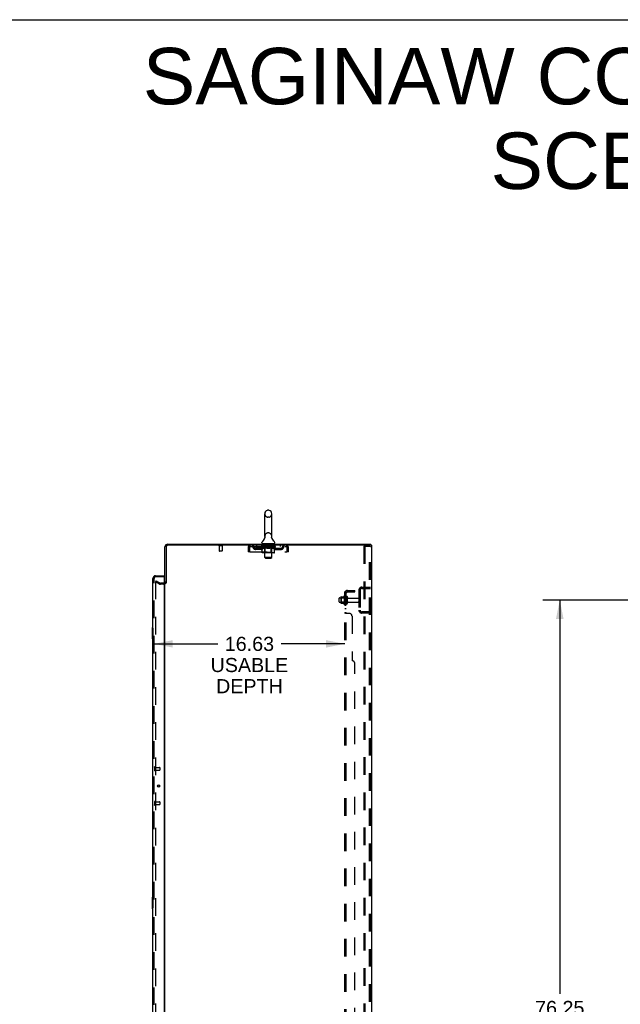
# Model space of a CAD drawing. Header units: inches. Extents: x 0 to 278, y 0 to 180.
# Tile 73 of 76: x 141 to 193, y 94 to 180. Entities that reach past the tile are written whole.
import ezdxf

# ---------------------------------------------------------------- set-up
doc = ezdxf.new("R2010")
doc.units = ezdxf.units.IN
doc.header["$LTSCALE"] = 15.310625
doc.header["$MEASUREMENT"] = 0
doc.linetypes.add('HIDDEN', pattern=[0.2, 0.1, -0.1])
doc.layers.get('0').update_dxf_attribs({"linetype": 'CONTINUOUS'})
for name, color, linetype in [('DEFAULT_2', 8, 'HIDDEN'), ('DIMENSIONS', 7, 'CONTINUOUS'), ('LEFTHAND_DOOR_ASSEMBLY', 7, 'CONTINUOUS'), ('RIGHTHAND_DOOR_ASSEMBLY', 7, 'CONTINUOUS'), ('SUBPANEL', 7, 'CONTINUOUS')]:
    doc.layers.add(name, color=color, linetype=linetype)
doc.styles.get("Standard").update_dxf_attribs({"font": 'arial.ttf'})
doc.dimstyles.new('DIMSTYLE_1', dxfattribs={"dimtxt": 1.228125, "dimasz": 1.6375, "dimexe": 0.09, "dimexo": 0.07, "dimgap": 0.0375, "dimtad": 0, "dimtih": 1, "dimtoh": 1, "dimzin": 4, "dimdsep": 46, "dimtxsty": 'Standard', "dimblk": '_FILLED', "dimblk1": '_FILLED', "dimblk2": '_FILLED', "dimcen": 0.09, "dimadec": 3, "dimazin": 1, "dimtfac": 1, "dimtdec": 3, "dimtofl": 0, "dimtmove": 0, "dimatfit": 3, "dimldrblk": '_FILLED', "dimfxl": 0, "dimtolj": 1, "dimtzin": 4, "dimarcsym": 0})

# ---------------------------------------------------------------- blocks, each defined once
blk = doc.blocks.new('_FILLED')
at = {"color": 0, "linetype": 'ByBlock'}
blk.add_solid([(0, 0), (-1, 0.2), (-1, -0.2)], dxfattribs=at)
blk = doc.blocks.new('*D2')
at = {"layer": 'DIMENSIONS', "color": 2, "linetype": 'Continuous'}
for p, q in [((152.718, 125.77), (158.27, 125.77)), ((169.343, 125.77), (163.79, 125.77))]:
    blk.add_line(p, q, dxfattribs=at)
at = {"layer": 'DIMENSIONS', "color": 2, "linetype": 'Continuous', "xscale": 1.6375, "yscale": 1.6375, "zscale": 1.6375, "rotation": 180}
blk.add_blockref('_FILLED', (152.718, 125.77), dxfattribs=at)
at = {"layer": 'DIMENSIONS', "color": 2, "linetype": 'Continuous', "xscale": 1.6375, "yscale": 1.6375, "zscale": 1.6375}
blk.add_blockref('_FILLED', (169.343, 125.77), dxfattribs=at)
at = {"layer": 'DIMENSIONS', "color": 2, "linetype": 'Continuous', "insert": (161.03, 126.384), "char_height": 1.2281, "width": 6.75697, "attachment_point": 2, "line_spacing_factor": 0.9}
blk.add_mtext('16.63\\PUSABLE\\PDEPTH', dxfattribs=at)
blk = doc.blocks.new('*D4')
at = {"layer": 'DIMENSIONS', "color": 2, "linetype": 'Continuous'}
for p, q in [((197.948, 129.58), (186.595, 129.58)), ((188.069, 129.58), (188.069, 95.292)), ((188.069, 53.33), (188.069, 92.836)), ((197.948, 53.33), (186.595, 53.33))]:
    blk.add_line(p, q, dxfattribs=at)
at = {"layer": 'DIMENSIONS', "color": 2, "linetype": 'Continuous', "xscale": 1.6375, "yscale": 1.6375, "zscale": 1.6375}
for p, rotation in [((188.069, 129.58), 90), ((188.069, 53.33), 270)]:
    blk.add_blockref('_FILLED', p, dxfattribs=dict(at, rotation=rotation))
at = {"layer": 'DIMENSIONS', "color": 2, "linetype": 'Continuous', "insert": (188.069, 94.678), "char_height": 1.2281, "width": 4.29159, "attachment_point": 2, "line_spacing_factor": 0.9}
blk.add_mtext('76.25', dxfattribs=at)

msp = doc.modelspace()

# ---------------------------------------------------------------- linework, layer by layer
at = {"color": 7, "linetype": 'Continuous'}
for p, q in [((0, 180.125), (278.375, 180.125)), ((162.715, 137.401), (162.628, 137.401)), ((162.366, 135.126), (162.366, 137.101)), ((162.978, 135.126), (162.978, 137.101)), ((162.372, 134.983), (162.37, 134.978)), ((162.966, 135.037), (162.967, 135.042)), ((162.966, 135.032), (162.966, 135.037)), ((162.966, 135.027), (162.966, 135.032)), ((162.966, 135.022), (162.966, 135.027)), ((162.966, 135.017), (162.966, 135.022)), ((162.966, 135.012), (162.966, 135.017)), ((162.967, 135.007), (162.966, 135.012)), ((162.967, 135.042), (162.968, 135.047)), ((162.967, 135.002), (162.967, 135.007)), ((162.968, 134.997), (162.967, 135.002)), ((162.968, 135.047), (162.969, 135.052)), ((162.969, 134.993), (162.968, 134.997)), ((162.969, 135.052), (162.969, 135.056)), ((162.97, 134.989), (162.969, 134.993)), ((162.109, 134.554), (162.109, 134.594)), ((162.172, 134.485), (162.172, 134.455)), ((163.172, 134.485), (162.172, 134.485)), ((163.172, 134.485), (163.172, 134.455)), ((163.234, 134.554), (163.234, 134.594)), ((171.615, 134.351), (171.582, 134.351)), ((171.62, 134.351), (171.62, 134.455)), ((153.776, 131.059), (153.672, 131.059))]:
    msp.add_line(p, q, dxfattribs=at)
at = {"color": 3, "linetype": 'Continuous'}
for p, q in [((153.672, 131.059), (153.672, 134.209)), ((153.776, 134.209), (153.776, 131.048)), ((153.918, 134.455), (171.62, 134.455)), ((171.582, 134.351), (153.918, 134.351)), ((171.672, 134.351), (171.615, 134.351)), ((171.672, 134.351), (171.672, 48.559)), ((153.672, 51.903), (153.672, 131.007))]:
    msp.add_line(p, q, dxfattribs=at)
at = {"color": 7, "linetype": 'Continuous'}
msp.add_lwpolyline([(162.374, 135.056), (162.375, 135.052), (162.375, 135.047), (162.376, 135.042), (162.377, 135.037), (162.377, 135.032), (162.377, 135.027), (162.377, 135.022), (162.377, 135.017), (162.377, 135.012), (162.377, 135.007), (162.376, 135.002), (162.375, 134.997), (162.374, 134.993), (162.373, 134.988), (162.372, 134.983)], dxfattribs=at)
for centre, radius, start, end in [((162.672, 137.101), 0.306, 105.63034, 180), ((162.628, 137.257), 0.144, 90, 105.63034), ((162.715, 137.257), 0.144, 74.36966, 90), ((162.672, 137.101), 0.306, 0, 74.36966), ((162.253, 134.594), 0.144, 124.66237, 180), ((161.874, 135.142), 0.523, 304.66237, 347.23895), ((162.672, 135.126), 0.306, 180, 193.20532), ((163.47, 135.142), 0.523, 192.7611, 235.33763), ((162.672, 135.126), 0.306, 346.79468, 360), ((163.09, 134.594), 0.144, 360, 55.33763), ((162.178, 134.554), 0.069, 180, 265), ((163.165, 134.554), 0.069, 275, 360)]:
    msp.add_arc(centre, radius, start, end, dxfattribs=at)
at = {"color": 3, "linetype": 'Continuous'}
for centre, radius, start, end in [((153.918, 134.209), 0.246, 90, 180), ((153.918, 134.209), 0.142, 90, 180), ((153.529, 131.202), 0.142, 296.48128, 360)]:
    msp.add_arc(centre, radius, start, end, dxfattribs=at)
at = {"layer": 'DEFAULT_2', "color": 8, "linetype": 'HIDDEN'}
for p, q in [((162.715, 136.801), (162.628, 136.801)), ((162.715, 135.426), (162.628, 135.426)), ((158.668, 134.308), (158.384, 134.308)), ((158.402, 134.308), (158.402, 133.861)), ((158.64, 133.851), (158.412, 133.851)), ((158.65, 134.308), (158.65, 133.861)), ((160.922, 134.184), (160.922, 133.789)), ((160.922, 134.184), (161.026, 134.184)), ((161.026, 133.789), (160.922, 133.789)), ((161.026, 134.184), (161.026, 133.789)), ((161.056, 133.789), (161.056, 134.184)), ((161.056, 133.789), (164.288, 133.789)), ((161.089, 134.247), (161.089, 134.351)), ((161.089, 134.247), (164.255, 134.247)), ((161.557, 133.996), (161.557, 134.1)), ((162.04, 134.1), (161.557, 134.1)), ((162.04, 133.996), (161.557, 133.996)), ((161.64, 134.351), (161.64, 134.247)), ((161.807, 133.996), (161.807, 134.1)), ((162.038, 134.201), (162.038, 134.241)), ((162.038, 134.241), (162.345, 134.241)), ((162.135, 134.133), (162.038, 134.201)), ((163.305, 134.201), (162.038, 134.201)), ((162.039, 134.241), (162.039, 134.245)), ((162.16, 134.244), (162.039, 134.245)), ((162.048, 134.241), (162.048, 134.247)), ((162.057, 134.238), (162.057, 134.241)), ((162.057, 134.238), (163.287, 134.238)), ((162.065, 134.238), (162.065, 134.241)), ((162.066, 134.238), (162.066, 134.241)), ((162.076, 134.241), (162.076, 134.247)), ((162.093, 134.238), (162.093, 134.241)), ((162.095, 134.238), (162.095, 134.241)), ((162.123, 134.241), (162.123, 134.247)), ((162.135, 133.726), (162.135, 134.133)), ((162.135, 134.133), (162.15, 134.123)), ((162.138, 134.238), (162.138, 134.241)), ((162.14, 134.238), (162.14, 134.241)), ((162.165, 134.114), (162.15, 134.123)), ((162.16, 134.241), (162.16, 134.244)), ((162.179, 134.106), (162.165, 134.114)), ((162.194, 134.099), (162.179, 134.106)), ((162.186, 134.241), (162.186, 134.247)), ((162.188, 134.238), (162.188, 134.241)), ((162.189, 134.238), (162.189, 134.241)), ((162.192, 134.238), (162.192, 134.241)), ((162.208, 134.094), (162.194, 134.099)), ((162.199, 134.238), (162.199, 134.241)), ((162.199, 134.238), (162.199, 134.241)), ((162.202, 134.238), (162.202, 134.241)), ((162.206, 134.238), (162.206, 134.242)), ((162.222, 134.089), (162.208, 134.094)), ((162.21, 134.238), (162.21, 134.241)), ((162.316, 134.089), (162.222, 134.089)), ((162.224, 134.238), (162.224, 134.241)), ((162.234, 134.247), (162.234, 134.351)), ((162.242, 134.238), (162.242, 134.241)), ((162.243, 134.238), (162.243, 134.243)), ((162.263, 134.238), (162.263, 134.241)), ((162.264, 134.241), (162.264, 134.247)), ((162.274, 134.238), (162.274, 134.241)), ((162.278, 134.238), (162.278, 134.241)), ((162.288, 134.238), (162.288, 134.241)), ((162.299, 134.238), (162.299, 134.245)), ((162.314, 134.238), (162.314, 134.241)), ((162.316, 134.089), (162.33, 134.094)), ((162.317, 134.238), (162.317, 134.241)), ((162.345, 134.099), (162.33, 134.094)), ((162.359, 134.106), (162.344, 134.099)), ((162.345, 134.238), (162.345, 134.241)), ((162.412, 134.241), (162.35, 134.241)), ((162.352, 134.485), (162.352, 134.455)), ((162.355, 134.241), (162.355, 134.247)), ((162.359, 133.729), (162.359, 134.198)), ((162.373, 134.114), (162.359, 134.106)), ((162.362, 134.238), (162.362, 134.241)), ((162.366, 134.238), (162.366, 134.241)), ((162.372, 133.304), (162.372, 134.455)), ((162.372, 134.238), (162.372, 134.246)), ((162.388, 134.123), (162.373, 134.114)), ((162.377, 134.238), (162.377, 134.241)), ((162.387, 134.238), (162.387, 134.241)), ((162.403, 134.133), (162.388, 134.123)), ((162.403, 133.726), (162.403, 134.133)), ((162.403, 134.133), (162.432, 134.123)), ((162.412, 134.238), (162.412, 134.241)), ((162.487, 134.241), (162.427, 134.241)), ((162.461, 134.114), (162.432, 134.123)), ((162.448, 134.238), (162.448, 134.241)), ((162.455, 134.241), (162.455, 134.247)), ((162.459, 134.238), (162.459, 134.241)), ((162.489, 134.106), (162.46, 134.114)), ((162.461, 134.238), (162.461, 134.247)), ((162.464, 134.238), (162.464, 134.241)), ((162.471, 134.238), (162.471, 134.241)), ((162.487, 134.238), (162.487, 134.241)), ((162.517, 134.099), (162.489, 134.106)), ((162.567, 134.241), (162.513, 134.241)), ((162.545, 134.094), (162.517, 134.1)), ((162.526, 134.238), (162.526, 134.241)), ((162.573, 134.089), (162.545, 134.094)), ((162.557, 134.241), (162.672, 134.247)), ((162.562, 134.241), (162.562, 134.247)), ((162.562, 134.241), (162.562, 134.247)), ((162.562, 134.247), (162.562, 134.247)), ((162.562, 134.238), (162.562, 134.241)), ((162.566, 134.238), (162.566, 134.241)), ((162.567, 134.475), (162.567, 134.395)), ((162.567, 134.238), (162.567, 134.241)), ((162.567, 134.238), (162.567, 134.241)), ((162.771, 134.089), (162.573, 134.089)), ((162.767, 134.385), (162.577, 134.385)), ((162.651, 134.241), (162.603, 134.241)), ((162.608, 134.238), (162.608, 134.241)), ((162.651, 134.238), (162.651, 134.241)), ((162.669, 134.241), (162.669, 134.241)), ((162.669, 134.238), (162.669, 134.241)), ((162.669, 134.238), (162.669, 134.241)), ((162.672, 134.241), (162.672, 134.247)), ((162.672, 134.247), (162.786, 134.241)), ((162.674, 134.238), (162.674, 134.241)), ((162.674, 134.238), (162.674, 134.241)), ((162.674, 134.241), (162.674, 134.241)), ((162.692, 134.238), (162.692, 134.241)), ((162.692, 134.241), (162.741, 134.241)), ((162.735, 134.238), (162.735, 134.241)), ((162.771, 134.089), (162.798, 134.094)), ((162.776, 134.238), (162.776, 134.241)), ((162.776, 134.238), (162.776, 134.241)), ((162.776, 134.241), (162.831, 134.241)), ((162.777, 134.475), (162.777, 134.395)), ((162.777, 134.238), (162.777, 134.241)), ((162.781, 134.241), (162.781, 134.247)), ((162.781, 134.247), (162.782, 134.247)), ((162.781, 134.238), (162.781, 134.241)), ((162.782, 134.241), (162.782, 134.247)), ((162.826, 134.099), (162.798, 134.094)), ((162.817, 134.238), (162.817, 134.241)), ((162.853, 134.106), (162.825, 134.099)), ((162.881, 134.114), (162.853, 134.106)), ((162.857, 134.238), (162.857, 134.241)), ((162.857, 134.241), (162.916, 134.241)), ((162.872, 134.238), (162.872, 134.241)), ((162.879, 134.238), (162.879, 134.241)), ((162.909, 134.122), (162.881, 134.113)), ((162.882, 134.238), (162.882, 134.247)), ((162.884, 134.238), (162.884, 134.241)), ((162.888, 134.241), (162.888, 134.247)), ((162.895, 134.238), (162.895, 134.241)), ((162.938, 134.132), (162.909, 134.122)), ((162.931, 134.238), (162.931, 134.241)), ((162.931, 134.241), (162.993, 134.241)), ((162.938, 133.726), (162.938, 134.132)), ((162.938, 134.132), (162.952, 134.122)), ((162.966, 134.114), (162.952, 134.122)), ((162.956, 134.238), (162.956, 134.241)), ((162.98, 134.106), (162.966, 134.114)), ((162.967, 134.238), (162.967, 134.241)), ((162.971, 134.238), (162.971, 134.246)), ((162.972, 133.304), (162.972, 134.455)), ((162.977, 134.238), (162.977, 134.241)), ((162.993, 134.099), (162.979, 134.106)), ((162.981, 134.238), (162.981, 134.241)), ((162.984, 133.729), (162.984, 134.198)), ((162.988, 134.241), (162.988, 134.247)), ((162.992, 134.485), (162.992, 134.455)), ((163.007, 134.094), (162.993, 134.1)), ((162.998, 134.238), (162.998, 134.241)), ((162.998, 134.241), (163.2, 134.241)), ((163.02, 134.089), (163.007, 134.094)), ((163.124, 134.089), (163.02, 134.089)), ((163.026, 134.238), (163.026, 134.241)), ((163.029, 134.238), (163.029, 134.241)), ((163.044, 134.238), (163.044, 134.245)), ((163.056, 134.238), (163.056, 134.241)), ((163.065, 134.238), (163.065, 134.241)), ((163.069, 134.238), (163.069, 134.241)), ((163.079, 134.241), (163.079, 134.247)), ((163.08, 134.238), (163.08, 134.241)), ((163.1, 134.238), (163.1, 134.243)), ((163.101, 134.238), (163.101, 134.241)), ((163.109, 134.247), (163.109, 134.351)), ((163.119, 134.238), (163.119, 134.241)), ((163.124, 134.089), (163.137, 134.094)), ((163.133, 134.238), (163.133, 134.241)), ((163.151, 134.099), (163.137, 134.094)), ((163.138, 134.238), (163.138, 134.242)), ((163.141, 134.238), (163.141, 134.241)), ((163.144, 134.238), (163.144, 134.241)), ((163.144, 134.238), (163.144, 134.241)), ((163.164, 134.106), (163.151, 134.099)), ((163.152, 134.238), (163.152, 134.241)), ((163.155, 134.238), (163.155, 134.241)), ((163.155, 134.238), (163.155, 134.241)), ((163.157, 134.241), (163.157, 134.247)), ((163.178, 134.113), (163.164, 134.106)), ((163.192, 134.122), (163.178, 134.113)), ((163.206, 134.131), (163.191, 134.122)), ((163.203, 134.238), (163.203, 134.241)), ((163.205, 134.238), (163.205, 134.241)), ((163.206, 134.131), (163.305, 134.201)), ((163.206, 133.726), (163.206, 134.131)), ((163.22, 134.241), (163.22, 134.247)), ((163.249, 134.238), (163.249, 134.241)), ((163.25, 134.238), (163.25, 134.241)), ((163.267, 134.241), (163.267, 134.247)), ((163.277, 134.238), (163.277, 134.241)), ((163.278, 134.238), (163.278, 134.241)), ((163.287, 134.238), (163.287, 134.241)), ((163.295, 134.241), (163.295, 134.247)), ((163.303, 134.1), (163.786, 134.1)), ((163.303, 133.996), (163.786, 133.996)), ((163.305, 134.201), (163.305, 134.247)), ((163.536, 133.996), (163.536, 134.1)), ((163.703, 134.351), (163.703, 134.247)), ((163.786, 133.996), (163.786, 134.1)), ((164.255, 134.351), (164.255, 134.247)), ((164.288, 134.184), (164.288, 133.789)), ((164.318, 133.789), (164.318, 134.184)), ((164.422, 134.184), (164.318, 134.184)), ((164.422, 133.789), (164.318, 133.789)), ((164.422, 133.789), (164.422, 134.184)), ((170.992, 134.268), (170.992, 48.643)), ((170.992, 134.268), (171.473, 134.268)), ((171.096, 134.268), (171.096, 48.643)), ((171.473, 134.268), (171.546, 134.268)), ((171.494, 48.673), (171.494, 134.238)), ((171.568, 48.673), (171.568, 134.238)), ((163.163, 133.689), (162.178, 133.689)), ((162.359, 133.729), (162.319, 133.689)), ((162.984, 133.729), (162.359, 133.729)), ((162.441, 133.235), (162.372, 133.304)), ((162.972, 133.304), (162.372, 133.304)), ((162.441, 133.235), (162.903, 133.235)), ((162.903, 133.235), (162.972, 133.304)), ((162.917, 133.689), (162.919, 133.689)), ((162.924, 133.692), (162.927, 133.694)), ((162.927, 133.694), (162.929, 133.696)), ((162.984, 133.729), (163.024, 133.689)), ((152.911, 131.26), (152.859, 131.17)), ((152.859, 131.19), (152.859, 51.721)), ((152.911, 131.26), (153.251, 131.064)), ((153.199, 130.974), (152.859, 131.17)), ((153.529, 131.059), (153.267, 131.059)), ((153.529, 130.955), (153.267, 130.955)), ((170.568, 130.459), (170.568, 128.702)), ((170.672, 130.459), (170.672, 128.702)), ((170.814, 130.705), (171.568, 130.705)), ((170.814, 130.601), (171.568, 130.601)), ((170.895, 130.705), (170.895, 130.601)), ((168.843, 129.423), (168.843, 129.738)), ((168.873, 129.768), (169.468, 129.768)), ((169.007, 129.836), (169.007, 129.325)), ((169.027, 129.764), (169.007, 129.784)), ((169.017, 129.858), (169.245, 129.858)), ((169.027, 129.764), (169.027, 129.397)), ((169.323, 129.764), (169.027, 129.764)), ((169.273, 129.936), (169.273, 129.225)), ((169.323, 129.764), (169.343, 129.784)), ((169.323, 129.764), (169.323, 129.397)), ((169.343, 129.915), (169.343, 129.246)), ((169.468, 129.323), (169.468, 129.838)), ((169.578, 129.323), (169.578, 129.838)), ((169.64, 129.745), (170.538, 129.745)), ((168.873, 129.393), (169.468, 129.393)), ((169.027, 129.397), (169.007, 129.377)), ((169.017, 129.303), (169.245, 129.303)), ((169.323, 129.397), (169.027, 129.397)), ((169.323, 129.397), (169.343, 129.377)), ((169.64, 129.415), (170.538, 129.415)), ((171.568, 128.559), (170.814, 128.559)), ((171.568, 128.455), (170.814, 128.455)), ((170.895, 128.559), (170.895, 128.455))]:
    msp.add_line(p, q, dxfattribs=at)
for points in [[(161.056, 134.184), (161.058, 134.203), (161.06, 134.222), (161.063, 134.24), (161.065, 134.257), (161.067, 134.273), (161.07, 134.289), (161.072, 134.303), (161.074, 134.315), (161.077, 134.326), (161.079, 134.335), (161.081, 134.342), (161.084, 134.347), (161.086, 134.35), (161.089, 134.351)], [(161.056, 134.184), (161.058, 134.192), (161.06, 134.198), (161.063, 134.205), (161.065, 134.212), (161.067, 134.218), (161.07, 134.224), (161.072, 134.229), (161.074, 134.234), (161.077, 134.238), (161.079, 134.241), (161.081, 134.244), (161.084, 134.246), (161.086, 134.247), (161.089, 134.247)], [(164.255, 134.351), (164.257, 134.35), (164.259, 134.347), (164.262, 134.342), (164.264, 134.335), (164.266, 134.326), (164.269, 134.315), (164.271, 134.303), (164.273, 134.289), (164.276, 134.273), (164.278, 134.257), (164.28, 134.24), (164.283, 134.222), (164.285, 134.203), (164.288, 134.184)], [(164.255, 134.247), (164.257, 134.247), (164.259, 134.246), (164.262, 134.244), (164.264, 134.241), (164.266, 134.238), (164.269, 134.234), (164.271, 134.229), (164.273, 134.224), (164.276, 134.218), (164.278, 134.212), (164.28, 134.205), (164.283, 134.198), (164.285, 134.192), (164.288, 134.184)], [(171.483, 134.264), (171.478, 134.267), (171.473, 134.268)], [(171.483, 134.264), (171.488, 134.259), (171.491, 134.253), (171.493, 134.246), (171.494, 134.238)], [(171.557, 134.264), (171.552, 134.267), (171.546, 134.268)], [(171.557, 134.264), (171.561, 134.259), (171.565, 134.253), (171.567, 134.246), (171.568, 134.238)], [(162.178, 133.689), (162.173, 133.689), (162.168, 133.69), (162.163, 133.692), (162.158, 133.694), (162.153, 133.696), (162.149, 133.699), (162.145, 133.703), (162.142, 133.707), (162.139, 133.711), (162.137, 133.716), (162.136, 133.721), (162.135, 133.726)], [(162.424, 133.689), (162.422, 133.689), (162.419, 133.69), (162.416, 133.692), (162.414, 133.694), (162.412, 133.696), (162.41, 133.699), (162.408, 133.703), (162.406, 133.707), (162.405, 133.711), (162.404, 133.716), (162.403, 133.721), (162.403, 133.726)], [(162.919, 133.689), (162.922, 133.69), (162.924, 133.692)], [(162.929, 133.696), (162.931, 133.699), (162.933, 133.703), (162.935, 133.707), (162.936, 133.711)], [(162.931, 133.699), (162.933, 133.703), (162.935, 133.707)], [(162.936, 133.711), (162.937, 133.716), (162.938, 133.721), (162.938, 133.726)], [(162.937, 133.716), (162.938, 133.721), (162.938, 133.726)], [(163.163, 133.689), (163.168, 133.689), (163.173, 133.69), (163.178, 133.692), (163.183, 133.694), (163.187, 133.696), (163.192, 133.699), (163.196, 133.703), (163.199, 133.707), (163.202, 133.711), (163.204, 133.716), (163.205, 133.721), (163.206, 133.726)], [(152.876, 131.21), (152.875, 131.21), (152.873, 131.209), (152.871, 131.209), (152.869, 131.208), (152.867, 131.207), (152.866, 131.206), (152.864, 131.204), (152.863, 131.202), (152.862, 131.201), (152.861, 131.199), (152.86, 131.197), (152.859, 131.194), (152.859, 131.192), (152.859, 131.19)], [(152.884, 131.208), (152.882, 131.209), (152.88, 131.209), (152.879, 131.21), (152.877, 131.21), (152.876, 131.21)]]:
    msp.add_lwpolyline(points, dxfattribs=at)
for centre, radius, start, end in [((162.672, 137.101), 0.306, 180, 254.36966), ((162.628, 136.945), 0.144, 254.36966, 270), ((162.715, 136.945), 0.144, 270, 285.63034), ((162.672, 137.101), 0.306, 285.63034, 360), ((162.672, 135.126), 0.306, 105.63034, 180), ((162.628, 135.282), 0.144, 90, 105.63034), ((162.715, 135.282), 0.144, 74.36966, 90), ((162.672, 135.126), 0.306, 0, 74.36966), ((158.384, 134.33), 0.0215, 90, 270), ((158.412, 133.861), 0.01, 180, 270), ((158.64, 133.861), 0.01, 270, 360), ((158.668, 134.33), 0.0215, 270, 90), ((161.089, 134.184), 0.167, 90, 180), ((161.089, 134.184), 0.063, 90, 180), ((161.268, 134.184), 0.167, 8.07163, 90), ((161.268, 134.185), 0.0625, 7.98631, 90), ((161.557, 134.225), 0.229, 187.98631, 270), ((161.557, 134.225), 0.125, 188.07163, 270), ((162.04, 134.225), 0.125, 270, 351.92837), ((162.04, 134.225), 0.229, 270, 352.01369), ((162.329, 134.184), 0.167, 90, 171.92837), ((162.178, 134.554), 0.069, 265, 270), ((162.329, 134.185), 0.0625, 90, 172.01369), ((162.319, 134.198), 0.0398, 0, 89.99999), ((162.342, 134.455), 0.03, 0, 90), ((162.557, 134.475), 0.01, 0, 90), ((162.577, 134.395), 0.01, 180, 270), ((162.767, 134.395), 0.01, 270, 360), ((162.787, 134.475), 0.01, 90, 180), ((163.002, 134.455), 0.03, 90, 180), ((163.024, 134.198), 0.0398, 90.00001, 180), ((163.014, 134.184), 0.167, 8.07163, 90), ((163.014, 134.185), 0.0625, 7.98631, 90), ((163.303, 134.225), 0.229, 187.98631, 270), ((163.165, 134.554), 0.069, 270, 275), ((163.303, 134.225), 0.125, 188.07163, 270), ((163.786, 134.225), 0.125, 270, 351.92837), ((163.786, 134.225), 0.229, 270, 352.01369), ((164.075, 134.184), 0.167, 90, 171.92837), ((164.075, 134.185), 0.0625, 90, 172.01369), ((164.255, 134.184), 0.167, 0, 90), ((164.255, 134.184), 0.063, 0, 90), ((153.529, 131.202), 0.246, 270, 360), ((153.267, 131.092), 0.137, 240, 270), ((153.267, 131.092), 0.033, 240, 270), ((153.529, 131.202), 0.142, 270, 296.48128), ((170.814, 130.459), 0.246, 90, 180), ((170.814, 130.459), 0.142, 90, 180), ((168.873, 129.738), 0.03, 90, 180.00001), ((169.017, 129.848), 0.01, 90, 174.80617), ((169.148, 129.836), 0.141, 174.79195, 180), ((169.226, 129.868), 0.01, 270, 336.03207), ((169.873, 129.58), 0.698, 149.33687, 156.03207), ((169.304, 129.915), 0.0384, 0, 145.55034), ((169.523, 129.838), 0.055, 360, 180), ((169.64, 129.808), 0.0625, 180, 270), ((170.538, 129.715), 0.03, 360, 90), ((168.873, 129.423), 0.03, 179.99999, 270), ((169.148, 129.325), 0.141, 180, 185.20805), ((169.017, 129.313), 0.01, 185.19383, 270), ((169.226, 129.293), 0.01, 23.96793, 90), ((169.873, 129.58), 0.698, 203.96793, 210.66313), ((169.304, 129.246), 0.0384, 214.44966, 360), ((169.523, 129.323), 0.055, 180, 0), ((169.64, 129.353), 0.0625, 90, 180), ((170.538, 129.445), 0.03, 270, 0), ((170.814, 128.702), 0.246, 180, 270), ((170.814, 128.702), 0.142, 180, 270)]:
    msp.add_arc(centre, radius, start, end, dxfattribs=at)
for centre, major_axis, ratio, start_param, end_param in [((162.672, 134.247), (0.633, 0.007), 0.05963, 9.249616, 9.431313), ((162.672, 134.247), (0.633, 0), 0.060556, -3.083241, -2.96706), ((161.994, 134.236), (0.198, 0.002), 0.05963, 0.25549, 1.295341), ((162.672, 134.247), (0.633, 0.013), 0.05688, 2.791345, 2.965878), ((162.063, 134.236), (0.198, -0.002), 0.05963, 0.605815, 1.645666), ((162.672, 134.247), (0.633, -0.007), 0.05963, -2.96643, -2.791898), ((161.994, 134.229), (0.198, 0.004), 0.05688, 1.20151, 1.294789), ((162.063, 134.229), (0.198, 0), 0.060556, 1.551758, 1.645036), ((162.018, 134.229), (0.198, 0.002), 0.05963, 1.170259, 1.376596), ((162.064, 134.231), (0.164, 0.002), 0.05963, 1.065228, 1.614276), ((162.044, 134.231), (0.164, 0.003), 0.05688, 0.890143, 1.43919), ((162.102, 134.231), (0.164, 0), 0.060556, 1.240391, 1.789438), ((161.99, 134.236), (0.198, 0.004), 0.05688, 0.080405, 1.120256), ((162.672, 134.247), (0.633, 0.019), 0.052395, 2.616403, 2.790936), ((162.125, 134.236), (0.198, -0.004), 0.05688, 0.7809, 1.820751), ((162.672, 134.247), (0.633, -0.013), 0.05688, -2.791345, -2.616812), ((161.99, 134.229), (0.198, 0.006), 0.052395, 1.026568, 1.119847), ((162.125, 134.229), (0.198, -0.002), 0.05963, 1.72692, 1.820198), ((162.043, 134.231), (0.164, 0.005), 0.052395, 0.715201, 1.264248), ((162.158, 134.231), (0.164, -0.002), 0.05963, 1.415553, 1.9646), ((162.672, 134.247), (0.633, 0.025), 0.046319, 2.441654, 2.616187), ((162.205, 134.236), (0.198, -0.006), 0.052395, 0.955842, 1.995693), ((162.007, 134.236), (0.198, 0.006), 0.052395, -0.094537, 0.945314), ((162.672, 134.247), (0.633, -0.019), 0.052395, -2.616403, -2.44187), ((162.007, 134.229), (0.198, 0.008), 0.046319, 0.851819, 0.945098), ((162.205, 134.229), (0.198, -0.004), 0.05688, 1.902006, 1.995284), ((162.062, 134.231), (0.164, 0.006), 0.046319, 0.540452, 1.089499), ((162.229, 134.231), (0.164, -0.003), 0.05688, 1.590638, 2.139686), ((162.018, 134.236), (0.198, 0), 0.060556, 0.430652, 0.777569), ((162.672, 134.247), (0.633, 0.029), 0.038841, 2.267123, 2.441656), ((162.298, 134.236), (0.198, -0.008), 0.046319, 1.130591, 2.170442), ((162.045, 134.236), (0.198, 0.008), 0.046319, -0.269286, 0.770565), ((162.672, 134.247), (0.633, -0.025), 0.046319, -2.441654, -2.267121), ((162.045, 134.229), (0.198, 0.009), 0.038841, 0.677289, 0.770567), ((162.298, 134.229), (0.198, -0.006), 0.052395, 2.076947, 2.170226), ((162.099, 134.231), (0.164, 0.008), 0.038841, 0.365921, 0.914969), ((162.313, 134.231), (0.164, -0.005), 0.052395, 1.76558, 2.314627), ((162.672, 134.247), (0.633, 0.033), 0.030195, 2.09281, 2.267343), ((162.403, 134.236), (0.198, -0.009), 0.038841, 1.305122, 2.344973), ((162.101, 134.236), (0.198, 0.009), 0.038841, -0.443817, 0.596034), ((162.672, 134.247), (0.633, -0.029), 0.038841, -2.267123, -2.092591), ((162.101, 134.229), (0.198, 0.01), 0.030195, 0.502975, 0.596254), ((162.403, 134.229), (0.198, -0.008), 0.046319, 2.251696, 2.344975), ((162.153, 134.231), (0.164, 0.009), 0.030195, 0.191608, 0.740655), ((162.409, 134.231), (0.164, -0.006), 0.046319, 1.940329, 2.489376), ((162.174, 134.236), (0.198, 0.01), 0.030195, -0.61813, 0.421721), ((162.672, 134.247), (0.633, 0.036), 0.020645, 1.918687, 2.09322), ((162.516, 134.236), (0.198, -0.01), 0.030195, 1.479435, 2.519286), ((162.672, 134.247), (0.633, -0.033), 0.030195, -2.09281, -1.918277), ((162.174, 134.229), (0.198, 0.011), 0.020645, 0.328852, 0.422131), ((162.516, 134.229), (0.198, -0.009), 0.038841, 2.426227, 2.519505), ((162.223, 134.231), (0.164, 0.009), 0.020645, 0.017485, 0.566532), ((162.512, 134.231), (0.164, -0.008), 0.038841, 2.11486, 2.663907), ((162.263, 134.236), (0.198, 0.011), 0.020645, -0.792253, 0.247598), ((162.672, 134.247), (0.633, 0.038), 0.010478, 1.744704, 1.919237), ((162.633, 134.236), (0.198, -0.011), 0.020645, 1.653558, 2.693409), ((162.672, 134.247), (0.633, -0.036), 0.020645, -1.918687, -1.744154), ((162.263, 134.229), (0.198, 0.012), 0.010478, 0.154869, 0.248148), ((162.633, 134.229), (0.198, -0.01), 0.030195, 2.60054, 2.693819), ((162.307, 134.231), (0.164, 0.01), 0.010478, 6.126688, 6.675735), ((162.62, 134.231), (0.164, -0.009), 0.030195, 2.289173, 2.83822), ((162.364, 134.236), (0.198, 0.012), 0.010478, -0.966236, -0.000846), ((162.752, 134.236), (0.198, -0.012), 0.010478, 1.827541, 2.867392), ((162.672, 134.247), (0.633, -0.038), 0.010478, -1.744704, -1.570171), ((162.752, 134.229), (0.198, -0.011), 0.020645, 2.774664, 2.867942), ((162.73, 134.231), (0.164, -0.009), 0.020645, 2.463296, 3.012344), ((162.591, 134.236), (0.198, 0.012), 0.010478, 0.274201, 1.314052), ((162.505, 134.231), (0.164, 0.01), 0.010478, -0.000483, 0.504314), ((162.474, 134.229), (0.198, 0.012), 0.010478, 0.099668, 0.192946), ((162.672, 134.247), (0.633, 0.038), 0.010478, -1.571421, -1.396888), ((162.869, 134.229), (0.198, -0.012), 0.010478, 2.948646, 3.041925), ((162.838, 134.231), (0.164, -0.01), 0.010478, 2.637279, 3.142076), ((162.71, 134.236), (0.198, 0.011), 0.020645, 0.448184, 1.488034), ((162.613, 134.231), (0.164, 0.009), 0.020645, 0.129249, 0.678296), ((162.591, 134.229), (0.198, 0.011), 0.020645, 0.273651, 0.366929), ((162.979, 134.236), (0.198, -0.012), 0.010478, -3.140747, -2.175357), ((162.672, 134.247), (0.633, 0.036), 0.020645, -1.397439, -1.222906), ((162.672, 134.247), (0.633, -0.038), 0.010478, 1.222355, 1.396888), ((162.827, 134.236), (0.198, 0.01), 0.030195, 0.622307, 1.662158), ((162.723, 134.231), (0.164, 0.009), 0.030195, 0.303372, 0.852419), ((163.036, 134.231), (0.164, -0.01), 0.010478, 2.749043, 3.29809), ((163.08, 134.236), (0.198, -0.011), 0.020645, 2.893995, 3.933846), ((162.71, 134.229), (0.198, 0.01), 0.030195, 0.447774, 0.541052), ((163.08, 134.229), (0.198, -0.012), 0.010478, 2.893445, 2.986723), ((162.672, 134.247), (0.633, 0.033), 0.030195, -1.223315, -1.048783), ((162.672, 134.247), (0.633, -0.036), 0.020645, 1.048373, 1.222906), ((162.94, 134.236), (0.198, 0.009), 0.038841, 0.79662, 1.836471), ((162.831, 134.231), (0.164, 0.008), 0.038841, 0.477686, 1.026733), ((163.12, 134.231), (0.164, -0.009), 0.020645, 2.57506, 3.124108), ((163.169, 134.236), (0.198, -0.01), 0.030195, 2.719872, 3.759723), ((163.045, 134.236), (0.198, 0.008), 0.046319, 0.971151, 2.011002), ((162.827, 134.229), (0.198, 0.009), 0.038841, 0.622087, 0.715366), ((163.169, 134.229), (0.198, -0.011), 0.020645, 2.719462, 2.812741), ((162.672, 134.247), (0.633, 0.029), 0.038841, -1.049002, -0.874469), ((162.672, 134.247), (0.633, -0.033), 0.030195, 0.87425, 1.048783), ((162.934, 134.231), (0.164, 0.006), 0.046319, 0.652216, 1.201263), ((163.139, 134.236), (0.198, 0.006), 0.052395, 1.1459, 2.185751), ((163.19, 134.231), (0.164, -0.009), 0.030195, 2.400937, 2.949985), ((163.242, 134.236), (0.198, -0.009), 0.038841, 2.545558, 3.585409), ((163.03, 134.231), (0.164, 0.005), 0.052395, 0.826965, 1.376012), ((162.94, 134.229), (0.198, 0.008), 0.046319, 0.796618, 0.889896), ((163.242, 134.229), (0.198, -0.01), 0.030195, 2.545339, 2.638617), ((163.218, 134.236), (0.198, 0.004), 0.05688, 1.320842, 2.360692), ((162.672, 134.247), (0.633, 0.025), 0.046319, -0.874471, -0.699939), ((162.672, 134.247), (0.633, -0.029), 0.038841, 0.699936, 0.874469), ((163.299, 134.236), (0.198, -0.008), 0.046319, 2.371028, 3.410879), ((163.244, 134.231), (0.164, -0.008), 0.038841, 2.226624, 2.775671), ((163.28, 134.236), (0.198, 0.002), 0.05963, 1.495927, 2.535778), ((163.114, 134.231), (0.164, 0.003), 0.05688, 1.001907, 1.550954), ((163.336, 134.236), (0.198, -0.006), 0.052395, 2.196279, 3.23613), ((163.045, 134.229), (0.198, 0.006), 0.052395, 0.971367, 1.064645), ((163.281, 134.231), (0.164, -0.006), 0.046319, 2.052093, 2.601141), ((163.299, 134.229), (0.198, -0.009), 0.038841, 2.371026, 2.464304), ((163.325, 134.236), (0.198, 0), 0.060556, 1.671089, 2.71094), ((163.353, 134.236), (0.198, -0.004), 0.05688, 2.021337, 3.061188), ((162.672, 134.247), (0.633, 0.019), 0.052395, -0.699723, -0.52519), ((162.672, 134.247), (0.633, -0.025), 0.046319, 0.525406, 0.699939), ((163.349, 134.236), (0.198, -0.002), 0.05963, 1.846251, 2.886102), ((163.186, 134.231), (0.164, 0.002), 0.05963, 1.176993, 1.72604), ((163.3, 134.231), (0.164, -0.005), 0.052395, 1.877344, 2.426392), ((163.241, 134.231), (0.164, 0), 0.060556, 1.352155, 1.901202), ((163.299, 134.231), (0.164, -0.003), 0.05688, 1.702402, 2.25145), ((163.279, 134.231), (0.164, -0.002), 0.05963, 1.527317, 2.076364), ((163.139, 134.229), (0.198, 0.004), 0.05688, 1.146309, 1.239587), ((163.336, 134.229), (0.198, -0.008), 0.046319, 2.196495, 2.289773), ((162.672, 134.247), (0.633, 0.013), 0.05688, -0.524781, -0.350248), ((162.672, 134.247), (0.633, -0.019), 0.052395, 0.350657, 0.52519), ((163.218, 134.229), (0.198, 0.002), 0.05963, 1.321394, 1.414673), ((163.353, 134.229), (0.198, -0.006), 0.052395, 2.021746, 2.115024), ((162.672, 134.247), (0.633, 0.007), 0.05963, -0.349695, -0.175162), ((162.672, 134.247), (0.633, -0.013), 0.05688, 0.175715, 0.350248), ((163.28, 134.229), (0.198, 0), 0.060556, 1.496556, 1.589835), ((163.349, 134.229), (0.198, -0.004), 0.05688, 1.846804, 1.940083), ((163.325, 134.229), (0.198, -0.002), 0.05963, 1.671719, 1.764997), ((162.672, 134.247), (0.633, 0), 0.060556, -0.174533, 0), ((162.672, 134.247), (0.633, -0.007), 0.05963, 0.000629, 0.175162)]:
    msp.add_ellipse(centre, major_axis=major_axis, ratio=ratio, start_param=start_param, end_param=end_param, dxfattribs=at)
at = {"layer": 'LEFTHAND_DOOR_ASSEMBLY', "color": 8, "linetype": 'HIDDEN'}
for p, q in [((152.718, 51.452), (152.718, 131.459)), ((153.573, 131.601), (152.86, 131.601))]:
    msp.add_line(p, q, dxfattribs=at)
msp.add_arc((152.86, 131.459), 0.142, 90, 180, dxfattribs=at)
at = {"layer": 'RIGHTHAND_DOOR_ASSEMBLY', "color": 3, "linetype": 'Continuous'}
for p, q in [((152.614, 51.452), (152.614, 131.459)), ((152.86, 131.705), (153.593, 131.705)), ((153.593, 131.581), (153.593, 51.329))]:
    msp.add_line(p, q, dxfattribs=at)
at = {"layer": 'RIGHTHAND_DOOR_ASSEMBLY', "color": 8, "linetype": 'HIDDEN'}
for p, q in [((152.718, 51.452), (152.718, 131.459)), ((153.573, 131.601), (152.86, 131.601)), ((153.593, 131.601), (153.593, 131.705)), ((152.761, 115.034), (152.761, 114.75)), ((152.761, 115.016), (153.208, 115.016)), ((153.218, 115.006), (153.218, 114.778)), ((152.761, 114.768), (153.208, 114.768)), ((152.761, 112.034), (152.761, 111.75)), ((152.761, 112.016), (153.208, 112.016)), ((152.761, 111.768), (153.208, 111.768)), ((153.218, 112.006), (153.218, 111.778))]:
    msp.add_line(p, q, dxfattribs=at)
at = {"layer": 'RIGHTHAND_DOOR_ASSEMBLY', "color": 7, "linetype": 'Continuous'}
for p, q in [((153.593, 131.601), (153.573, 131.601)), ((152.554, 127.19), (152.554, 126.22)), ((152.614, 127.205), (152.569, 127.205)), ((152.6, 127.105), (152.6, 126.305)), ((152.569, 126.205), (152.614, 126.205)), ((153.038, 113.447), (153.038, 113.338)), ((152.554, 103.69), (152.554, 102.72)), ((152.614, 103.705), (152.569, 103.705)), ((152.6, 103.605), (152.6, 102.805)), ((152.569, 102.705), (152.614, 102.705))]:
    msp.add_line(p, q, dxfattribs=at)
for points in [[(152.599, 127.142), (152.599, 127.136), (152.599, 127.13), (152.6, 127.124), (152.6, 127.118), (152.6, 127.112), (152.6, 127.105)], [(152.6, 126.305), (152.6, 126.299), (152.6, 126.293), (152.6, 126.287), (152.599, 126.281), (152.599, 126.275), (152.599, 126.269)], [(152.599, 103.642), (152.599, 103.636), (152.599, 103.63), (152.6, 103.624), (152.6, 103.618), (152.6, 103.612), (152.6, 103.605)], [(152.6, 102.805), (152.6, 102.799), (152.6, 102.793), (152.6, 102.787), (152.599, 102.781), (152.599, 102.775), (152.599, 102.769)]]:
    msp.add_lwpolyline(points, dxfattribs=at)
at = {"layer": 'RIGHTHAND_DOOR_ASSEMBLY', "color": 3, "linetype": 'Continuous'}
msp.add_circle((153.114, 113.392), 0.0938, dxfattribs=at)
for centre, radius, start, end in [((152.86, 131.459), 0.246, 90, 180), ((153.573, 131.581), 0.02, 0, 90)]:
    msp.add_arc(centre, radius, start, end, dxfattribs=at)
at = {"layer": 'RIGHTHAND_DOOR_ASSEMBLY', "color": 8, "linetype": 'HIDDEN'}
for centre, radius, start, end in [((152.86, 131.459), 0.142, 90, 180), ((152.739, 115.034), 0.0215, 0, 180), ((153.208, 115.006), 0.01, 0, 90), ((152.739, 114.75), 0.0215, 180, 360), ((153.208, 114.778), 0.01, 270, 360), ((152.739, 112.034), 0.0215, 0, 180), ((152.739, 111.75), 0.0215, 180, 360), ((153.208, 112.006), 0.01, 0, 90), ((153.208, 111.778), 0.01, 270, 360)]:
    msp.add_arc(centre, radius, start, end, dxfattribs=at)
at = {"layer": 'RIGHTHAND_DOOR_ASSEMBLY', "color": 7, "linetype": 'Continuous'}
for centre, radius, start, end in [((152.778, 131.315), 0.26, 87.41339, 90), ((152.569, 127.19), 0.015, 90, 180), ((152.599, 127.19), 0.015, 0, 90), ((152.569, 126.22), 0.015, 180, 270), ((152.599, 126.22), 0.015, 270, 360), ((152.569, 103.69), 0.015, 90, 180), ((152.599, 103.69), 0.015, 0, 90), ((152.569, 102.72), 0.015, 180, 270), ((152.599, 102.72), 0.015, 270, 360)]:
    msp.add_arc(centre, radius, start, end, dxfattribs=at)
at = {"layer": 'SUBPANEL', "color": 8, "linetype": 'HIDDEN'}
for p, q in [((169.396, 130.338), (169.493, 130.258)), ((169.58, 130.424), (170.218, 130.424)), ((169.968, 130.299), (169.968, 130.424)), ((170.218, 130.299), (170.218, 130.424)), ((169.343, 52.612), (169.343, 130.299)), ((169.468, 130.299), (169.343, 130.299)), ((169.468, 129.83), (169.343, 129.83)), ((169.468, 52.612), (169.468, 130.299)), ((169.58, 130.299), (170.218, 130.299)), ((169.468, 129.33), (169.343, 129.33)), ((169.468, 129.102), (169.343, 129.102)), ((169.468, 128.821), (169.343, 128.821)), ((169.468, 128.46), (169.343, 128.46)), ((169.718, 128.424), (169.396, 128.424)), ((169.968, 128.174), (169.968, 124.299)), ((170.218, 58.862), (170.218, 124.049))]:
    msp.add_line(p, q, dxfattribs=at)
for points in [[(169.396, 130.338), (169.394, 130.335), (169.391, 130.333), (169.388, 130.331), (169.385, 130.329), (169.381, 130.327), (169.377, 130.325), (169.373, 130.323)], [(169.373, 130.323), (169.365, 130.32), (169.362, 130.318), (169.358, 130.316), (169.355, 130.315), (169.352, 130.313), (169.349, 130.311), (169.347, 130.309), (169.345, 130.307), (169.344, 130.305), (169.343, 130.303), (169.343, 130.301), (169.343, 130.299)], [(169.411, 130.299), (169.41, 130.299), (169.41, 130.299), (169.409, 130.299), (169.409, 130.299), (169.408, 130.299), (169.408, 130.299), (169.408, 130.299), (169.408, 130.299)], [(169.408, 130.299), (169.408, 130.299), (169.408, 130.299), (169.408, 130.299), (169.408, 130.299), (169.409, 130.299), (169.409, 130.299), (169.41, 130.299), (169.411, 130.299), (169.411, 130.299), (169.412, 130.299), (169.413, 130.299), (169.414, 130.298), (169.414, 130.298), (169.415, 130.298), (169.416, 130.298), (169.417, 130.298), (169.417, 130.298), (169.418, 130.297), (169.419, 130.297), (169.42, 130.297), (169.421, 130.297), (169.421, 130.297), (169.422, 130.297), (169.423, 130.296), (169.424, 130.296), (169.425, 130.296), (169.426, 130.296), (169.426, 130.295), (169.427, 130.295), (169.428, 130.295), (169.429, 130.295), (169.43, 130.294), (169.431, 130.294), (169.432, 130.294), (169.432, 130.294), (169.433, 130.293), (169.434, 130.293), (169.435, 130.293), (169.436, 130.292), (169.437, 130.292), (169.438, 130.292), (169.439, 130.291), (169.44, 130.291), (169.441, 130.291), (169.442, 130.29), (169.443, 130.29), (169.444, 130.29), (169.445, 130.289), (169.446, 130.289), (169.447, 130.288), (169.448, 130.288), (169.449, 130.288), (169.45, 130.287), (169.451, 130.287), (169.452, 130.286), (169.453, 130.286), (169.454, 130.285), (169.455, 130.285), (169.456, 130.285), (169.457, 130.284), (169.458, 130.284), (169.459, 130.283), (169.459, 130.283), (169.46, 130.283), (169.461, 130.282), (169.462, 130.282), (169.463, 130.281), (169.464, 130.281), (169.464, 130.28), (169.465, 130.28), (169.466, 130.28), (169.467, 130.279), (169.467, 130.279), (169.468, 130.278), (169.469, 130.278), (169.469, 130.278), (169.47, 130.277), (169.47, 130.277), (169.471, 130.277), (169.471, 130.276), (169.471, 130.276), (169.472, 130.276)], [(169.482, 130.276), (169.48, 130.278), (169.478, 130.281), (169.476, 130.283), (169.474, 130.286), (169.472, 130.288), (169.47, 130.291), (169.469, 130.293), (169.468, 130.295), (169.468, 130.297), (169.468, 130.299)], [(169.472, 130.276), (169.472, 130.276), (169.472, 130.276), (169.471, 130.276), (169.471, 130.276), (169.471, 130.277), (169.471, 130.277), (169.47, 130.277), (169.47, 130.278), (169.469, 130.278), (169.469, 130.278), (169.468, 130.279), (169.468, 130.279)], [(169.493, 130.258), (169.493, 130.259), (169.494, 130.26), (169.493, 130.261), (169.493, 130.262), (169.493, 130.263), (169.492, 130.265), (169.49, 130.266), (169.489, 130.268), (169.487, 130.27), (169.486, 130.272), (169.482, 130.276)], [(169.362, 128.441), (169.358, 128.443), (169.355, 128.445), (169.352, 128.446), (169.349, 128.448), (169.347, 128.45), (169.345, 128.452), (169.344, 128.454), (169.343, 128.456), (169.343, 128.458), (169.343, 128.46)], [(169.352, 128.446), (169.349, 128.448), (169.347, 128.45), (169.345, 128.452), (169.344, 128.454), (169.343, 128.456), (169.343, 128.458), (169.343, 128.46)], [(169.369, 128.438), (169.365, 128.44), (169.362, 128.441)], [(169.396, 128.424), (169.394, 128.426), (169.391, 128.428), (169.388, 128.43), (169.385, 128.431), (169.381, 128.433), (169.377, 128.435), (169.369, 128.438)], [(169.394, 128.426), (169.391, 128.428), (169.388, 128.43)], [(169.474, 128.45), (169.472, 128.452), (169.47, 128.453), (169.469, 128.455), (169.468, 128.456), (169.468, 128.458), (169.468, 128.46)], [(169.478, 128.447), (169.476, 128.448), (169.474, 128.45), (169.472, 128.452), (169.47, 128.453), (169.469, 128.455), (169.468, 128.456), (169.468, 128.458), (169.468, 128.46)], [(169.49, 128.437), (169.489, 128.438), (169.487, 128.44), (169.486, 128.441), (169.484, 128.443), (169.482, 128.444), (169.478, 128.447)], [(169.493, 128.424), (169.493, 128.426), (169.494, 128.428), (169.493, 128.43), (169.493, 128.432), (169.493, 128.433), (169.492, 128.435), (169.49, 128.437), (169.489, 128.438), (169.487, 128.44), (169.486, 128.441), (169.484, 128.443)], [(169.493, 128.424), (169.493, 128.426), (169.494, 128.428), (169.493, 128.43), (169.493, 128.432), (169.493, 128.433)]]:
    msp.add_lwpolyline(points, dxfattribs=at)
for centre, radius, start, end in [((169.58, 130.187), 0.237, 90, 180), ((169.58, 130.187), 0.112, 90, 180), ((169.718, 128.174), 0.25, 0, 90), ((169.968, 124.049), 0.25, 0, 90)]:
    msp.add_arc(centre, radius, start, end, dxfattribs=at)

# ---------------------------------------------------------------- texts
at = {"layer": 'DIMENSIONS', "color": 2, "linetype": 'Continuous', "insert": (213.883, 177.668), "char_height": 4.9125, "width": 124.07258, "attachment_point": 2, "line_spacing_factor": 0.9}
msp.add_mtext('SAGINAW CONTROL & ENGINEERING\\PSCE-N86XM7818SS', dxfattribs=at)

# ---------------------------------------------------------------- dimensions: what is measured, and where the dimension line sits
at = {"layer": 'DIMENSIONS', "color": 2, "linetype": 'Continuous'}
dim = msp.add_linear_dim(base=(188.069, 129.58), p1=(198.018, 53.33), p2=(198.018, 129.58), angle=90, dimstyle='DIMSTYLE_1', dxfattribs=at)
dim.commit()
dim.dimension.update_dxf_attribs({"geometry": '*D4', "text_midpoint": (188.073, 94.057), "dimtype": 160})
dim = msp.add_linear_dim(base=(169.342545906, 125.770023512), p1=(152.717545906, 51.309480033), p2=(169.342545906, 54.486730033), text='<>\\PUSABLE\\PDEPTH', dimstyle='DIMSTYLE_1', dxfattribs=at)
dim.commit()
dim.dimension.update_dxf_attribs({"geometry": '*D2', "text_midpoint": (161.030045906, 123.927836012), "dimtype": 160})

doc.saveas('drawing.dxf')
